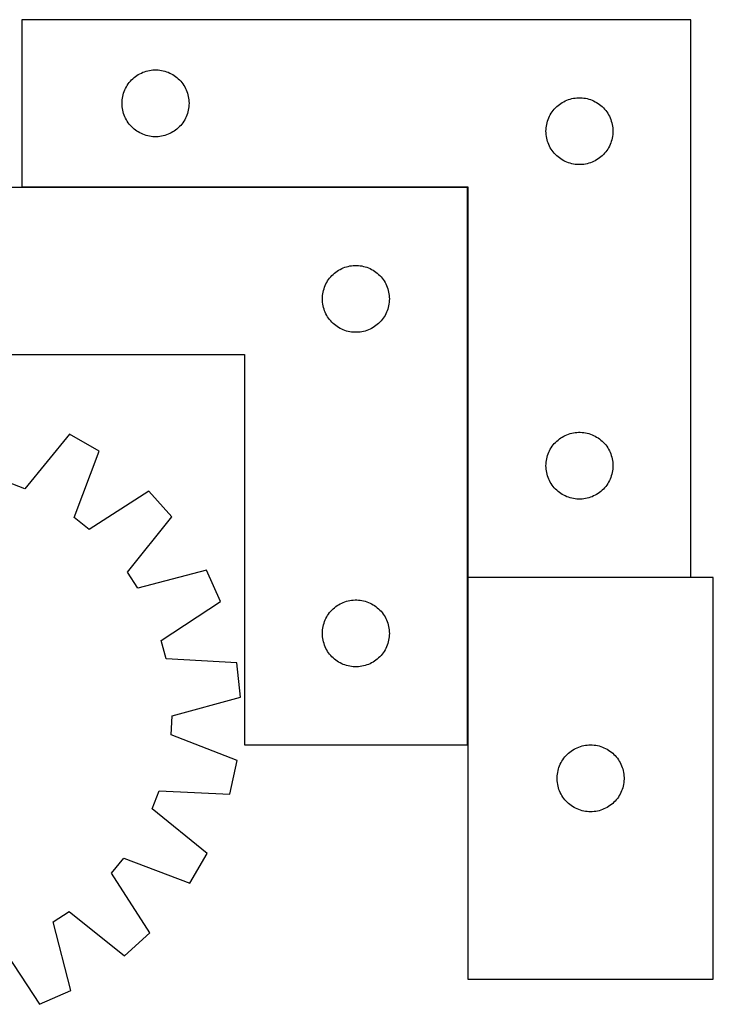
# Model space of a CAD drawing. Header units: millimetres. Extents: x 7 to 1481, y 7 to 468.
# Tile 5 of 5: x 1170 to 1481, y 20 to 462. Entities that reach past the tile are written whole.
import ezdxf

# ---------------------------------------------------------------- set-up
doc = ezdxf.new("R2010")
doc.units = ezdxf.units.MM
doc.layers.add('COMMON', color=5, linetype='CONTINUOUS', true_color=0x0000ff)
doc.layers.add('CUT', color=7, linetype='CONTINUOUS', true_color=0x000000)

msp = doc.modelspace()

# ---------------------------------------------------------------- linework, layer by layer
at = {"layer": 'COMMON'}
for p, q in [((1170.934858, 386.402996), (1370.734857, 386.402996)), ((1370.834857, 386.302996), (1370.834857, 211.502997)), ((1370.834857, 211.302996), (1370.834857, 136.302996)), ((1470.934858, 211.402997), (1370.934858, 211.402997))]:
    msp.add_line(p, q, dxfattribs=at)
at = {"layer": 'CUT'}
for p, q in [((1470.934858, 461.502997), (1170.934858, 461.502997)), ((1170.934858, 461.502997), (1170.934858, 386.502997)), ((1470.934858, 211.502997), (1470.934858, 461.502997)), ((1223.212966, 436.862717), (1223.885207, 437.243179)), ((1223.885207, 437.243179), (1224.576142, 437.588531)), ((1224.576142, 437.588531), (1225.28394, 437.897857)), ((1225.28394, 437.897857), (1226.006723, 438.170336)), ((1226.006723, 438.170336), (1226.742574, 438.405245)), ((1226.742574, 438.405245), (1227.489542, 438.601963)), ((1227.489542, 438.601963), (1228.245647, 438.759967)), ((1228.245647, 438.759967), (1229.008883, 438.878837)), ((1229.008883, 438.878837), (1229.777226, 438.95826)), ((1229.777226, 438.95826), (1230.54864, 438.998024)), ((1230.54864, 438.998024), (1231.321077, 438.998024)), ((1231.321077, 438.998024), (1232.09249, 438.95826)), ((1232.09249, 438.95826), (1232.860834, 438.878837)), ((1232.860834, 438.878837), (1233.62407, 438.759967)), ((1233.62407, 438.759967), (1234.380174, 438.601963)), ((1234.380174, 438.601963), (1235.127143, 438.405245)), ((1235.127143, 438.405245), (1235.862994, 438.170336)), ((1235.862994, 438.170336), (1236.585777, 437.897857)), ((1236.585777, 437.897857), (1237.293574, 437.588531)), ((1237.293574, 437.588531), (1237.984509, 437.243179)), ((1237.984509, 437.243179), (1238.65675, 436.862717)), ((1218.709433, 432.694314), (1219.173061, 433.31214)), ((1219.173061, 433.31214), (1219.667879, 433.905279)), ((1219.667879, 433.905279), (1220.192575, 434.47216)), ((1220.192575, 434.47216), (1220.745758, 435.011278)), ((1220.745758, 435.011278), (1221.325961, 435.521204)), ((1221.325961, 435.521204), (1221.931644, 436.000586)), ((1221.931644, 436.000586), (1222.561202, 436.448153)), ((1222.561202, 436.448153), (1223.212966, 436.862717)), ((1238.65675, 436.862717), (1239.308514, 436.448153)), ((1239.308514, 436.448153), (1239.938072, 436.000586)), ((1239.938072, 436.000586), (1240.543756, 435.521204)), ((1240.543756, 435.521204), (1241.123958, 435.011278)), ((1241.123958, 435.011278), (1241.677141, 434.47216)), ((1241.677141, 434.47216), (1242.201837, 433.905279)), ((1242.201837, 433.905279), (1242.696655, 433.31214)), ((1242.696655, 433.31214), (1243.160283, 432.694314)), ((1216.429442, 427.823064), (1216.645328, 428.56472)), ((1216.645328, 428.56472), (1216.899106, 429.294279)), ((1216.899106, 429.294279), (1217.190105, 430.009806)), ((1217.190105, 430.009806), (1217.517552, 430.709404)), ((1217.517552, 430.709404), (1217.88058, 431.391218)), ((1217.88058, 431.391218), (1218.278225, 432.05344)), ((1218.278225, 432.05344), (1218.709433, 432.694314)), ((1243.160283, 432.694314), (1243.591492, 432.05344)), ((1243.591492, 432.05344), (1243.989137, 431.391218)), ((1243.989137, 431.391218), (1244.352164, 430.709404)), ((1244.352164, 430.709404), (1244.679612, 430.009806)), ((1244.679612, 430.009806), (1244.970611, 429.294279)), ((1244.970611, 429.294279), (1245.224389, 428.56472)), ((1245.224389, 428.56472), (1245.440274, 427.823064)), ((1215.934858, 424.002997), (1215.954747, 424.775179)), ((1215.954747, 423.230816), (1215.934858, 424.002997)), ((1215.954747, 424.775179), (1216.01436, 425.545312)), ((1216.01436, 425.545312), (1216.11354, 426.311356)), ((1216.11354, 426.311356), (1216.252023, 427.071278)), ((1216.252023, 427.071278), (1216.429442, 427.823064)), ((1245.440274, 427.823064), (1245.617694, 427.071278)), ((1245.617694, 427.071278), (1245.756177, 426.311356)), ((1245.756177, 426.311356), (1245.855356, 425.545312)), ((1245.855356, 425.545312), (1245.91497, 424.775179)), ((1245.91497, 424.775179), (1245.934858, 424.002997)), ((1245.934858, 424.002997), (1245.91497, 423.230816)), ((1411.931644, 423.500586), (1412.561202, 423.948153)), ((1412.561202, 423.948153), (1413.212966, 424.362717)), ((1413.212966, 424.362717), (1413.885207, 424.743179)), ((1413.885207, 424.743179), (1414.576142, 425.088531)), ((1414.576142, 425.088531), (1415.28394, 425.397857)), ((1415.28394, 425.397857), (1416.006723, 425.670336)), ((1416.006723, 425.670336), (1416.742574, 425.905245)), ((1416.742574, 425.905245), (1417.489542, 426.101963)), ((1417.489542, 426.101963), (1418.245647, 426.259967)), ((1418.245647, 426.259967), (1419.008883, 426.378837)), ((1419.008883, 426.378837), (1419.777226, 426.45826)), ((1419.777226, 426.45826), (1420.54864, 426.498024)), ((1420.54864, 426.498024), (1421.321077, 426.498024)), ((1421.321077, 426.498024), (1422.09249, 426.45826)), ((1422.09249, 426.45826), (1422.860834, 426.378837)), ((1422.860834, 426.378837), (1423.62407, 426.259967)), ((1423.62407, 426.259967), (1424.380174, 426.101963)), ((1424.380174, 426.101963), (1425.127143, 425.905245)), ((1425.127143, 425.905245), (1425.862994, 425.670336)), ((1425.862994, 425.670336), (1426.585777, 425.397857)), ((1426.585777, 425.397857), (1427.293574, 425.088531)), ((1427.293574, 425.088531), (1427.984509, 424.743179)), ((1427.984509, 424.743179), (1428.65675, 424.362717)), ((1428.65675, 424.362717), (1429.308514, 423.948153)), ((1429.308514, 423.948153), (1429.938072, 423.500586)), ((1216.01436, 422.460682), (1215.954747, 423.230816)), ((1216.11354, 421.694639), (1216.01436, 422.460682)), ((1216.252023, 420.934716), (1216.11354, 421.694639)), ((1216.429442, 420.182931), (1216.252023, 420.934716)), ((1216.645328, 419.441275), (1216.429442, 420.182931)), ((1245.440274, 420.182931), (1245.224389, 419.441275)), ((1245.617694, 420.934716), (1245.440274, 420.182931)), ((1245.756177, 421.694639), (1245.617694, 420.934716)), ((1245.855356, 422.460682), (1245.756177, 421.694639)), ((1245.91497, 423.230816), (1245.855356, 422.460682)), ((1407.88058, 418.891218), (1408.278225, 419.55344)), ((1408.278225, 419.55344), (1408.709433, 420.194314)), ((1408.709433, 420.194314), (1409.173061, 420.81214)), ((1409.173061, 420.81214), (1409.667879, 421.405279)), ((1409.667879, 421.405279), (1410.192575, 421.97216)), ((1410.192575, 421.97216), (1410.745758, 422.511278)), ((1410.745758, 422.511278), (1411.325961, 423.021204)), ((1411.325961, 423.021204), (1411.931644, 423.500586)), ((1429.938072, 423.500586), (1430.543756, 423.021204)), ((1430.543756, 423.021204), (1431.123958, 422.511278)), ((1431.123958, 422.511278), (1431.677141, 421.97216)), ((1431.677141, 421.97216), (1432.201837, 421.405279)), ((1432.201837, 421.405279), (1432.696655, 420.81214)), ((1432.696655, 420.81214), (1433.160283, 420.194314)), ((1433.160283, 420.194314), (1433.591492, 419.55344)), ((1433.591492, 419.55344), (1433.989137, 418.891218)), ((1216.899106, 418.711716), (1216.645328, 419.441275)), ((1217.190105, 417.996189), (1216.899106, 418.711716)), ((1217.517552, 417.29659), (1217.190105, 417.996189)), ((1217.88058, 416.614776), (1217.517552, 417.29659)), ((1218.278225, 415.952554), (1217.88058, 416.614776)), ((1218.709433, 415.311681), (1218.278225, 415.952554)), ((1219.173061, 414.693855), (1218.709433, 415.311681)), ((1243.160283, 415.311681), (1242.696655, 414.693855)), ((1243.591492, 415.952554), (1243.160283, 415.311681)), ((1243.989137, 416.614776), (1243.591492, 415.952554)), ((1244.352164, 417.29659), (1243.989137, 416.614776)), ((1244.679612, 417.996189), (1244.352164, 417.29659)), ((1244.970611, 418.711716), (1244.679612, 417.996189)), ((1245.224389, 419.441275), (1244.970611, 418.711716)), ((1406.252023, 414.571278), (1406.429442, 415.323064)), ((1406.429442, 415.323064), (1406.645328, 416.06472)), ((1406.645328, 416.06472), (1406.899106, 416.794279)), ((1406.899106, 416.794279), (1407.190105, 417.509806)), ((1407.190105, 417.509806), (1407.517552, 418.209404)), ((1407.517552, 418.209404), (1407.88058, 418.891218)), ((1433.989137, 418.891218), (1434.352164, 418.209404)), ((1434.352164, 418.209404), (1434.679612, 417.509806)), ((1434.679612, 417.509806), (1434.970611, 416.794279)), ((1434.970611, 416.794279), (1435.224389, 416.06472)), ((1435.224389, 416.06472), (1435.440274, 415.323064)), ((1435.440274, 415.323064), (1435.617694, 414.571278)), ((1219.667879, 414.100716), (1219.173061, 414.693855)), ((1220.192575, 413.533835), (1219.667879, 414.100716)), ((1220.745758, 412.994717), (1220.192575, 413.533835)), ((1221.325961, 412.484791), (1220.745758, 412.994717)), ((1221.931644, 412.005409), (1221.325961, 412.484791)), ((1222.561202, 411.557842), (1221.931644, 412.005409)), ((1223.212966, 411.143278), (1222.561202, 411.557842)), ((1223.885207, 410.762815), (1223.212966, 411.143278)), ((1224.576142, 410.417463), (1223.885207, 410.762815)), ((1237.984509, 410.762815), (1237.293574, 410.417463)), ((1238.65675, 411.143278), (1237.984509, 410.762815)), ((1239.308514, 411.557842), (1238.65675, 411.143278)), ((1239.938072, 412.005409), (1239.308514, 411.557842)), ((1240.543756, 412.484791), (1239.938072, 412.005409)), ((1241.123958, 412.994717), (1240.543756, 412.484791)), ((1241.677141, 413.533835), (1241.123958, 412.994717)), ((1242.201837, 414.100716), (1241.677141, 413.533835)), ((1242.696655, 414.693855), (1242.201837, 414.100716)), ((1405.934858, 411.502997), (1405.954747, 412.275179)), ((1405.954747, 410.730816), (1405.934858, 411.502997)), ((1405.954747, 412.275179), (1406.01436, 413.045312)), ((1406.01436, 409.960682), (1405.954747, 410.730816)), ((1406.01436, 413.045312), (1406.11354, 413.811356)), ((1406.11354, 413.811356), (1406.252023, 414.571278)), ((1435.617694, 414.571278), (1435.756177, 413.811356)), ((1435.756177, 413.811356), (1435.855356, 413.045312)), ((1435.855356, 413.045312), (1435.91497, 412.275179)), ((1435.91497, 410.730816), (1435.855356, 409.960682)), ((1435.91497, 412.275179), (1435.934858, 411.502997)), ((1435.934858, 411.502997), (1435.91497, 410.730816)), ((1225.28394, 410.108138), (1224.576142, 410.417463)), ((1226.006723, 409.835659), (1225.28394, 410.108138)), ((1226.742574, 409.600749), (1226.006723, 409.835659)), ((1227.489542, 409.404032), (1226.742574, 409.600749)), ((1228.245647, 409.246028), (1227.489542, 409.404032)), ((1229.008883, 409.127157), (1228.245647, 409.246028)), ((1229.777226, 409.047734), (1229.008883, 409.127157)), ((1230.54864, 409.00797), (1229.777226, 409.047734)), ((1231.321077, 409.00797), (1230.54864, 409.00797)), ((1232.09249, 409.047734), (1231.321077, 409.00797)), ((1232.860834, 409.127157), (1232.09249, 409.047734)), ((1233.62407, 409.246028), (1232.860834, 409.127157)), ((1234.380174, 409.404032), (1233.62407, 409.246028)), ((1235.127143, 409.600749), (1234.380174, 409.404032)), ((1235.862994, 409.835659), (1235.127143, 409.600749)), ((1236.585777, 410.108138), (1235.862994, 409.835659)), ((1237.293574, 410.417463), (1236.585777, 410.108138)), ((1406.11354, 409.194639), (1406.01436, 409.960682)), ((1406.252023, 408.434716), (1406.11354, 409.194639)), ((1406.429442, 407.682931), (1406.252023, 408.434716)), ((1406.645328, 406.941275), (1406.429442, 407.682931)), ((1406.899106, 406.211716), (1406.645328, 406.941275)), ((1407.190105, 405.496189), (1406.899106, 406.211716)), ((1434.970611, 406.211716), (1434.679612, 405.496189)), ((1435.224389, 406.941275), (1434.970611, 406.211716)), ((1435.440274, 407.682931), (1435.224389, 406.941275)), ((1435.617694, 408.434716), (1435.440274, 407.682931)), ((1435.756177, 409.194639), (1435.617694, 408.434716)), ((1435.855356, 409.960682), (1435.756177, 409.194639)), ((1407.517552, 404.79659), (1407.190105, 405.496189)), ((1407.88058, 404.114776), (1407.517552, 404.79659)), ((1408.278225, 403.452554), (1407.88058, 404.114776)), ((1408.709433, 402.811681), (1408.278225, 403.452554)), ((1409.173061, 402.193855), (1408.709433, 402.811681)), ((1409.667879, 401.600716), (1409.173061, 402.193855)), ((1432.696655, 402.193855), (1432.201837, 401.600716)), ((1433.160283, 402.811681), (1432.696655, 402.193855)), ((1433.591492, 403.452554), (1433.160283, 402.811681)), ((1433.989137, 404.114776), (1433.591492, 403.452554)), ((1434.352164, 404.79659), (1433.989137, 404.114776)), ((1434.679612, 405.496189), (1434.352164, 404.79659)), ((1410.192575, 401.033835), (1409.667879, 401.600716)), ((1410.745758, 400.494717), (1410.192575, 401.033835)), ((1411.325961, 399.984791), (1410.745758, 400.494717)), ((1411.931644, 399.505409), (1411.325961, 399.984791)), ((1412.561202, 399.057842), (1411.931644, 399.505409)), ((1413.212966, 398.643278), (1412.561202, 399.057842)), ((1413.885207, 398.262815), (1413.212966, 398.643278)), ((1414.576142, 397.917463), (1413.885207, 398.262815)), ((1415.28394, 397.608138), (1414.576142, 397.917463)), ((1416.006723, 397.335659), (1415.28394, 397.608138)), ((1426.585777, 397.608138), (1425.862994, 397.335659)), ((1427.293574, 397.917463), (1426.585777, 397.608138)), ((1427.984509, 398.262815), (1427.293574, 397.917463)), ((1428.65675, 398.643278), (1427.984509, 398.262815)), ((1429.308514, 399.057842), (1428.65675, 398.643278)), ((1429.938072, 399.505409), (1429.308514, 399.057842)), ((1430.543756, 399.984791), (1429.938072, 399.505409)), ((1431.123958, 400.494717), (1430.543756, 399.984791)), ((1431.677141, 401.033835), (1431.123958, 400.494717)), ((1432.201837, 401.600716), (1431.677141, 401.033835)), ((1416.742574, 397.100749), (1416.006723, 397.335659)), ((1417.489542, 396.904032), (1416.742574, 397.100749)), ((1418.245647, 396.746028), (1417.489542, 396.904032)), ((1419.008883, 396.627157), (1418.245647, 396.746028)), ((1419.777226, 396.547734), (1419.008883, 396.627157)), ((1420.54864, 396.50797), (1419.777226, 396.547734)), ((1421.321077, 396.50797), (1420.54864, 396.50797)), ((1422.09249, 396.547734), (1421.321077, 396.50797)), ((1422.860834, 396.627157), (1422.09249, 396.547734)), ((1423.62407, 396.746028), (1422.860834, 396.627157)), ((1424.380174, 396.904032), (1423.62407, 396.746028)), ((1425.127143, 397.100749), (1424.380174, 396.904032)), ((1425.862994, 397.335659), (1425.127143, 397.100749)), ((1370.734857, 386.302996), (1070.734857, 386.302996)), ((1170.934858, 386.502997), (1370.934858, 386.502997)), ((1370.734857, 136.302996), (1370.734857, 386.302996)), ((1370.934858, 386.502997), (1370.934858, 211.502997)), ((1312.361201, 348.748152), (1313.012965, 349.162716)), ((1313.012965, 349.162716), (1313.685206, 349.543178)), ((1313.685206, 349.543178), (1314.376141, 349.88853)), ((1314.376141, 349.88853), (1315.083939, 350.197856)), ((1315.083939, 350.197856), (1315.806722, 350.470335)), ((1315.806722, 350.470335), (1316.542573, 350.705244)), ((1316.542573, 350.705244), (1317.289541, 350.901962)), ((1317.289541, 350.901962), (1318.045646, 351.059966)), ((1318.045646, 351.059966), (1318.808882, 351.178836)), ((1318.808882, 351.178836), (1319.577225, 351.258259)), ((1319.577225, 351.258259), (1320.348639, 351.298023)), ((1320.348639, 351.298023), (1321.121076, 351.298023)), ((1321.121076, 351.298023), (1321.892489, 351.258259)), ((1321.892489, 351.258259), (1322.660833, 351.178836)), ((1322.660833, 351.178836), (1323.424069, 351.059966)), ((1323.424069, 351.059966), (1324.180173, 350.901962)), ((1324.180173, 350.901962), (1324.927142, 350.705244)), ((1324.927142, 350.705244), (1325.662993, 350.470335)), ((1325.662993, 350.470335), (1326.385776, 350.197856)), ((1326.385776, 350.197856), (1327.093573, 349.88853)), ((1327.093573, 349.88853), (1327.784508, 349.543178)), ((1327.784508, 349.543178), (1328.456749, 349.162716)), ((1328.456749, 349.162716), (1329.108513, 348.748152)), ((1308.078224, 344.353439), (1308.509432, 344.994313)), ((1308.509432, 344.994313), (1308.97306, 345.612139)), ((1308.97306, 345.612139), (1309.467878, 346.205278)), ((1309.467878, 346.205278), (1309.992574, 346.772159)), ((1309.992574, 346.772159), (1310.545757, 347.311277)), ((1310.545757, 347.311277), (1311.12596, 347.821203)), ((1311.12596, 347.821203), (1311.731643, 348.300585)), ((1311.731643, 348.300585), (1312.361201, 348.748152)), ((1329.108513, 348.748152), (1329.738071, 348.300585)), ((1329.738071, 348.300585), (1330.343755, 347.821203)), ((1330.343755, 347.821203), (1330.923957, 347.311277)), ((1330.923957, 347.311277), (1331.47714, 346.772159)), ((1331.47714, 346.772159), (1332.001836, 346.205278)), ((1332.001836, 346.205278), (1332.496654, 345.612139)), ((1332.496654, 345.612139), (1332.960282, 344.994313)), ((1332.960282, 344.994313), (1333.391491, 344.353439)), ((1306.052022, 339.371277), (1306.229441, 340.123063)), ((1306.229441, 340.123063), (1306.445327, 340.864719)), ((1306.445327, 340.864719), (1306.699105, 341.594278)), ((1306.699105, 341.594278), (1306.990104, 342.309805)), ((1306.990104, 342.309805), (1307.317551, 343.009403)), ((1307.317551, 343.009403), (1307.680579, 343.691217)), ((1307.680579, 343.691217), (1308.078224, 344.353439)), ((1333.391491, 344.353439), (1333.789136, 343.691217)), ((1333.789136, 343.691217), (1334.152163, 343.009403)), ((1334.152163, 343.009403), (1334.479611, 342.309805)), ((1334.479611, 342.309805), (1334.77061, 341.594278)), ((1334.77061, 341.594278), (1335.024388, 340.864719)), ((1335.024388, 340.864719), (1335.240273, 340.123063)), ((1335.240273, 340.123063), (1335.417693, 339.371277)), ((1305.734857, 336.302996), (1305.754746, 337.075178)), ((1305.754746, 335.530815), (1305.734857, 336.302996)), ((1305.754746, 337.075178), (1305.814359, 337.845311)), ((1305.814359, 337.845311), (1305.913539, 338.611355)), ((1305.913539, 338.611355), (1306.052022, 339.371277)), ((1335.417693, 339.371277), (1335.556176, 338.611355)), ((1335.556176, 338.611355), (1335.655355, 337.845311)), ((1335.655355, 337.845311), (1335.714969, 337.075178)), ((1335.714969, 337.075178), (1335.734857, 336.302996)), ((1335.734857, 336.302996), (1335.714969, 335.530815)), ((1305.814359, 334.760681), (1305.754746, 335.530815)), ((1305.913539, 333.994638), (1305.814359, 334.760681)), ((1306.052022, 333.234715), (1305.913539, 333.994638)), ((1306.229441, 332.48293), (1306.052022, 333.234715)), ((1306.445327, 331.741274), (1306.229441, 332.48293)), ((1306.699105, 331.011715), (1306.445327, 331.741274)), ((1335.024388, 331.741274), (1334.77061, 331.011715)), ((1335.240273, 332.48293), (1335.024388, 331.741274)), ((1335.417693, 333.234715), (1335.240273, 332.48293)), ((1335.556176, 333.994638), (1335.417693, 333.234715)), ((1335.655355, 334.760681), (1335.556176, 333.994638)), ((1335.714969, 335.530815), (1335.655355, 334.760681)), ((1306.990104, 330.296188), (1306.699105, 331.011715)), ((1307.317551, 329.596589), (1306.990104, 330.296188)), ((1307.680579, 328.914775), (1307.317551, 329.596589)), ((1308.078224, 328.252553), (1307.680579, 328.914775)), ((1308.509432, 327.61168), (1308.078224, 328.252553)), ((1308.97306, 326.993854), (1308.509432, 327.61168)), ((1309.467878, 326.400715), (1308.97306, 326.993854)), ((1332.496654, 326.993854), (1332.001836, 326.400715)), ((1332.960282, 327.61168), (1332.496654, 326.993854)), ((1333.391491, 328.252553), (1332.960282, 327.61168)), ((1333.789136, 328.914775), (1333.391491, 328.252553)), ((1334.152163, 329.596589), (1333.789136, 328.914775)), ((1334.479611, 330.296188), (1334.152163, 329.596589)), ((1334.77061, 331.011715), (1334.479611, 330.296188)), ((1309.992574, 325.833834), (1309.467878, 326.400715)), ((1310.545757, 325.294716), (1309.992574, 325.833834)), ((1311.12596, 324.78479), (1310.545757, 325.294716)), ((1311.731643, 324.305408), (1311.12596, 324.78479)), ((1312.361201, 323.857841), (1311.731643, 324.305408)), ((1313.012965, 323.443277), (1312.361201, 323.857841)), ((1313.685206, 323.062814), (1313.012965, 323.443277)), ((1314.376141, 322.717462), (1313.685206, 323.062814)), ((1315.083939, 322.408137), (1314.376141, 322.717462)), ((1315.806722, 322.135658), (1315.083939, 322.408137)), ((1326.385776, 322.408137), (1325.662993, 322.135658)), ((1327.093573, 322.717462), (1326.385776, 322.408137)), ((1327.784508, 323.062814), (1327.093573, 322.717462)), ((1328.456749, 323.443277), (1327.784508, 323.062814)), ((1329.108513, 323.857841), (1328.456749, 323.443277)), ((1329.738071, 324.305408), (1329.108513, 323.857841)), ((1330.343755, 324.78479), (1329.738071, 324.305408)), ((1330.923957, 325.294716), (1330.343755, 324.78479)), ((1331.47714, 325.833834), (1330.923957, 325.294716)), ((1332.001836, 326.400715), (1331.47714, 325.833834)), ((1316.542573, 321.900748), (1315.806722, 322.135658)), ((1317.289541, 321.704031), (1316.542573, 321.900748)), ((1318.045646, 321.546027), (1317.289541, 321.704031)), ((1318.808882, 321.427156), (1318.045646, 321.546027)), ((1319.577225, 321.347733), (1318.808882, 321.427156)), ((1320.348639, 321.307969), (1319.577225, 321.347733)), ((1321.121076, 321.307969), (1320.348639, 321.307969)), ((1321.892489, 321.347733), (1321.121076, 321.307969)), ((1322.660833, 321.427156), (1321.892489, 321.347733)), ((1323.424069, 321.546027), (1322.660833, 321.427156)), ((1324.180173, 321.704031), (1323.424069, 321.546027)), ((1324.927142, 321.900748), (1324.180173, 321.704031)), ((1325.662993, 322.135658), (1324.927142, 321.900748)), ((1070.734857, 311.302996), (1270.734857, 311.302996)), ((1270.734857, 311.302996), (1270.734857, 136.302996)), ((1192.400251, 275.713555), (1172.272708, 251.140058)), ((1205.724432, 268.019613), (1192.400251, 275.713555)), ((1411.931644, 273.500586), (1412.561202, 273.948153)), ((1412.561202, 273.948153), (1413.212966, 274.362717)), ((1413.212966, 274.362717), (1413.885207, 274.743179)), ((1413.885207, 274.743179), (1414.576142, 275.088531)), ((1414.576142, 275.088531), (1415.28394, 275.397857)), ((1415.28394, 275.397857), (1416.006723, 275.670336)), ((1416.006723, 275.670336), (1416.742574, 275.905245)), ((1416.742574, 275.905245), (1417.489542, 276.101963)), ((1417.489542, 276.101963), (1418.245647, 276.259967)), ((1418.245647, 276.259967), (1419.008883, 276.378837)), ((1419.008883, 276.378837), (1419.777226, 276.45826)), ((1419.777226, 276.45826), (1420.54864, 276.498024)), ((1420.54864, 276.498024), (1421.321077, 276.498024)), ((1421.321077, 276.498024), (1422.09249, 276.45826)), ((1422.09249, 276.45826), (1422.860834, 276.378837)), ((1422.860834, 276.378837), (1423.62407, 276.259967)), ((1423.62407, 276.259967), (1424.380174, 276.101963)), ((1424.380174, 276.101963), (1425.127143, 275.905245)), ((1425.127143, 275.905245), (1425.862994, 275.670336)), ((1425.862994, 275.670336), (1426.585777, 275.397857)), ((1426.585777, 275.397857), (1427.293574, 275.088531)), ((1427.293574, 275.088531), (1427.984509, 274.743179)), ((1427.984509, 274.743179), (1428.65675, 274.362717)), ((1428.65675, 274.362717), (1429.308514, 273.948153)), ((1429.308514, 273.948153), (1429.938072, 273.500586)), ((1407.88058, 268.891218), (1408.278225, 269.55344)), ((1408.278225, 269.55344), (1408.709433, 270.194314)), ((1408.709433, 270.194314), (1409.173061, 270.81214)), ((1409.173061, 270.81214), (1409.667879, 271.405279)), ((1409.667879, 271.405279), (1410.192575, 271.97216)), ((1410.192575, 271.97216), (1410.745758, 272.511278)), ((1410.745758, 272.511278), (1411.325961, 273.021204)), ((1411.325961, 273.021204), (1411.931644, 273.500586)), ((1429.938072, 273.500586), (1430.543756, 273.021204)), ((1430.543756, 273.021204), (1431.123958, 272.511278)), ((1431.123958, 272.511278), (1431.677141, 271.97216)), ((1431.677141, 271.97216), (1432.201837, 271.405279)), ((1432.201837, 271.405279), (1432.696655, 270.81214)), ((1432.696655, 270.81214), (1433.160283, 270.194314)), ((1433.160283, 270.194314), (1433.591492, 269.55344)), ((1433.591492, 269.55344), (1433.989137, 268.891218)), ((1194.502842, 238.303445), (1205.724432, 268.019613)), ((1406.252023, 264.571278), (1406.429442, 265.323064)), ((1406.429442, 265.323064), (1406.645328, 266.06472)), ((1406.645328, 266.06472), (1406.899106, 266.794279)), ((1406.899106, 266.794279), (1407.190105, 267.509806)), ((1407.190105, 267.509806), (1407.517552, 268.209404)), ((1407.517552, 268.209404), (1407.88058, 268.891218)), ((1433.989137, 268.891218), (1434.352164, 268.209404)), ((1434.352164, 268.209404), (1434.679612, 267.509806)), ((1434.679612, 267.509806), (1434.970611, 266.794279)), ((1434.970611, 266.794279), (1435.224389, 266.06472)), ((1435.224389, 266.06472), (1435.440274, 265.323064)), ((1435.440274, 265.323064), (1435.617694, 264.571278)), ((1405.934858, 261.502997), (1405.954747, 262.275179)), ((1405.954747, 260.730816), (1405.934858, 261.502997)), ((1405.954747, 262.275179), (1406.01436, 263.045312)), ((1406.01436, 259.960682), (1405.954747, 260.730816)), ((1406.01436, 263.045312), (1406.11354, 263.811356)), ((1406.11354, 263.811356), (1406.252023, 264.571278)), ((1435.617694, 264.571278), (1435.756177, 263.811356)), ((1435.756177, 263.811356), (1435.855356, 263.045312)), ((1435.855356, 263.045312), (1435.91497, 262.275179)), ((1435.91497, 260.730816), (1435.855356, 259.960682)), ((1435.91497, 262.275179), (1435.934858, 261.502997)), ((1435.934858, 261.502997), (1435.91497, 260.730816)), ((1406.11354, 259.194639), (1406.01436, 259.960682)), ((1406.252023, 258.434716), (1406.11354, 259.194639)), ((1406.429442, 257.682931), (1406.252023, 258.434716)), ((1406.645328, 256.941275), (1406.429442, 257.682931)), ((1406.899106, 256.211716), (1406.645328, 256.941275)), ((1407.190105, 255.496189), (1406.899106, 256.211716)), ((1434.970611, 256.211716), (1434.679612, 255.496189)), ((1435.224389, 256.941275), (1434.970611, 256.211716)), ((1435.440274, 257.682931), (1435.224389, 256.941275)), ((1435.617694, 258.434716), (1435.440274, 257.682931)), ((1435.756177, 259.194639), (1435.617694, 258.434716)), ((1435.855356, 259.960682), (1435.756177, 259.194639)), ((1172.272708, 251.140058), (1164.26808, 254.213379)), ((1407.517552, 254.79659), (1407.190105, 255.496189)), ((1407.88058, 254.114776), (1407.517552, 254.79659)), ((1408.278225, 253.452554), (1407.88058, 254.114776)), ((1408.709433, 252.811681), (1408.278225, 253.452554)), ((1409.173061, 252.193855), (1408.709433, 252.811681)), ((1409.667879, 251.600716), (1409.173061, 252.193855)), ((1432.696655, 252.193855), (1432.201837, 251.600716)), ((1433.160283, 252.811681), (1432.696655, 252.193855)), ((1433.591492, 253.452554), (1433.160283, 252.811681)), ((1433.989137, 254.114776), (1433.591492, 253.452554)), ((1434.352164, 254.79659), (1433.989137, 254.114776)), ((1434.679612, 255.496189), (1434.352164, 254.79659)), ((1227.902047, 250.058008), (1201.165987, 232.906977)), ((1238.196537, 238.623236), (1227.902047, 250.058008)), ((1410.192575, 251.033835), (1409.667879, 251.600716)), ((1410.745758, 250.494717), (1410.192575, 251.033835)), ((1411.325961, 249.984791), (1410.745758, 250.494717)), ((1411.931644, 249.505409), (1411.325961, 249.984791)), ((1412.561202, 249.057842), (1411.931644, 249.505409)), ((1413.212966, 248.643278), (1412.561202, 249.057842)), ((1413.885207, 248.262815), (1413.212966, 248.643278)), ((1414.576142, 247.917463), (1413.885207, 248.262815)), ((1415.28394, 247.608138), (1414.576142, 247.917463)), ((1416.006723, 247.335659), (1415.28394, 247.608138)), ((1416.742574, 247.100749), (1416.006723, 247.335659)), ((1425.862994, 247.335659), (1425.127143, 247.100749)), ((1426.585777, 247.608138), (1425.862994, 247.335659)), ((1427.293574, 247.917463), (1426.585777, 247.608138)), ((1427.984509, 248.262815), (1427.293574, 247.917463)), ((1428.65675, 248.643278), (1427.984509, 248.262815)), ((1429.308514, 249.057842), (1428.65675, 248.643278)), ((1429.938072, 249.505409), (1429.308514, 249.057842)), ((1430.543756, 249.984791), (1429.938072, 249.505409)), ((1431.123958, 250.494717), (1430.543756, 249.984791)), ((1431.677141, 251.033835), (1431.123958, 250.494717)), ((1432.201837, 251.600716), (1431.677141, 251.033835)), ((1417.489542, 246.904032), (1416.742574, 247.100749)), ((1418.245647, 246.746028), (1417.489542, 246.904032)), ((1419.008883, 246.627157), (1418.245647, 246.746028)), ((1419.777226, 246.547734), (1419.008883, 246.627157)), ((1420.54864, 246.50797), (1419.777226, 246.547734)), ((1421.321077, 246.50797), (1420.54864, 246.50797)), ((1422.09249, 246.547734), (1421.321077, 246.50797)), ((1422.860834, 246.627157), (1422.09249, 246.547734)), ((1423.62407, 246.746028), (1422.860834, 246.627157)), ((1424.380174, 246.904032), (1423.62407, 246.746028)), ((1425.127143, 247.100749), (1424.380174, 246.904032)), ((1218.341369, 213.829143), (1238.196537, 238.623236)), ((1201.165987, 232.906977), (1194.502842, 238.303445)), ((1223.010796, 206.637771), (1218.341369, 213.829143)), ((1253.73826, 214.687475), (1223.010796, 206.637771)), ((1259.995363, 200.631188), (1253.73826, 214.687475)), ((1370.934858, 211.502997), (1470.934858, 211.502997)), ((1370.934858, 211.302996), (1370.934858, 31.302996)), ((1480.934858, 211.302996), (1370.934858, 211.302996)), ((1480.934858, 31.302996), (1480.934858, 211.302996)), ((1233.45018, 183.186188), (1259.995363, 200.631188)), ((1311.731643, 198.300585), (1312.361201, 198.748152)), ((1312.361201, 198.748152), (1313.012965, 199.162716)), ((1313.012965, 199.162716), (1313.685206, 199.543178)), ((1313.685206, 199.543178), (1314.376141, 199.88853)), ((1314.376141, 199.88853), (1315.083939, 200.197856)), ((1315.083939, 200.197856), (1315.806722, 200.470335)), ((1315.806722, 200.470335), (1316.542573, 200.705244)), ((1316.542573, 200.705244), (1317.289541, 200.901962)), ((1317.289541, 200.901962), (1318.045646, 201.059966)), ((1318.045646, 201.059966), (1318.808882, 201.178836)), ((1318.808882, 201.178836), (1319.577225, 201.258259)), ((1319.577225, 201.258259), (1320.348639, 201.298023)), ((1320.348639, 201.298023), (1321.121076, 201.298023)), ((1321.121076, 201.298023), (1321.892489, 201.258259)), ((1321.892489, 201.258259), (1322.660833, 201.178836)), ((1322.660833, 201.178836), (1323.424069, 201.059966)), ((1323.424069, 201.059966), (1324.180173, 200.901962)), ((1324.180173, 200.901962), (1324.927142, 200.705244)), ((1324.927142, 200.705244), (1325.662993, 200.470335)), ((1325.662993, 200.470335), (1326.385776, 200.197856)), ((1326.385776, 200.197856), (1327.093573, 199.88853)), ((1327.093573, 199.88853), (1327.784508, 199.543178)), ((1327.784508, 199.543178), (1328.456749, 199.162716)), ((1328.456749, 199.162716), (1329.108513, 198.748152)), ((1329.108513, 198.748152), (1329.738071, 198.300585)), ((1307.680579, 193.691217), (1308.078224, 194.353439)), ((1308.078224, 194.353439), (1308.509432, 194.994313)), ((1308.509432, 194.994313), (1308.97306, 195.612139)), ((1308.97306, 195.612139), (1309.467878, 196.205278)), ((1309.467878, 196.205278), (1309.992574, 196.772159)), ((1309.992574, 196.772159), (1310.545757, 197.311277)), ((1310.545757, 197.311277), (1311.12596, 197.821203)), ((1311.12596, 197.821203), (1311.731643, 198.300585)), ((1329.738071, 198.300585), (1330.343755, 197.821203)), ((1330.343755, 197.821203), (1330.923957, 197.311277)), ((1330.923957, 197.311277), (1331.47714, 196.772159)), ((1331.47714, 196.772159), (1332.001836, 196.205278)), ((1332.001836, 196.205278), (1332.496654, 195.612139)), ((1332.496654, 195.612139), (1332.960282, 194.994313)), ((1332.960282, 194.994313), (1333.391491, 194.353439)), ((1333.391491, 194.353439), (1333.789136, 193.691217)), ((1306.052022, 189.371277), (1306.229441, 190.123063)), ((1306.229441, 190.123063), (1306.445327, 190.864719)), ((1306.445327, 190.864719), (1306.699105, 191.594278)), ((1306.699105, 191.594278), (1306.990104, 192.309805)), ((1306.990104, 192.309805), (1307.317551, 193.009403)), ((1307.317551, 193.009403), (1307.680579, 193.691217)), ((1333.789136, 193.691217), (1334.152163, 193.009403)), ((1334.152163, 193.009403), (1334.479611, 192.309805)), ((1334.479611, 192.309805), (1334.77061, 191.594278)), ((1334.77061, 191.594278), (1335.024388, 190.864719)), ((1335.024388, 190.864719), (1335.240273, 190.123063)), ((1335.240273, 190.123063), (1335.417693, 189.371277)), ((1305.734857, 186.302996), (1305.754746, 187.075178)), ((1305.754746, 185.530815), (1305.734857, 186.302996)), ((1305.754746, 187.075178), (1305.814359, 187.845311)), ((1305.814359, 184.760681), (1305.754746, 185.530815)), ((1305.814359, 187.845311), (1305.913539, 188.611355)), ((1305.913539, 188.611355), (1306.052022, 189.371277)), ((1335.417693, 189.371277), (1335.556176, 188.611355)), ((1335.556176, 188.611355), (1335.655355, 187.845311)), ((1335.655355, 187.845311), (1335.714969, 187.075178)), ((1335.714969, 185.530815), (1335.655355, 184.760681)), ((1335.714969, 187.075178), (1335.734857, 186.302996)), ((1335.734857, 186.302996), (1335.714969, 185.530815)), ((1235.668814, 174.903855), (1233.45018, 183.186188)), ((1305.913539, 183.994638), (1305.814359, 184.760681)), ((1306.052022, 183.234715), (1305.913539, 183.994638)), ((1306.229441, 182.48293), (1306.052022, 183.234715)), ((1306.445327, 181.741274), (1306.229441, 182.48293)), ((1306.699105, 181.011715), (1306.445327, 181.741274)), ((1335.024388, 181.741274), (1334.77061, 181.011715)), ((1335.240273, 182.48293), (1335.024388, 181.741274)), ((1335.417693, 183.234715), (1335.240273, 182.48293)), ((1335.556176, 183.994638), (1335.417693, 183.234715)), ((1335.655355, 184.760681), (1335.556176, 183.994638)), ((1306.990104, 180.296188), (1306.699105, 181.011715)), ((1307.317551, 179.596589), (1306.990104, 180.296188)), ((1307.680579, 178.914775), (1307.317551, 179.596589)), ((1308.078224, 178.252553), (1307.680579, 178.914775)), ((1308.509432, 177.61168), (1308.078224, 178.252553)), ((1308.97306, 176.993854), (1308.509432, 177.61168)), ((1309.467878, 176.400715), (1308.97306, 176.993854)), ((1332.496654, 176.993854), (1332.001836, 176.400715)), ((1332.960282, 177.61168), (1332.496654, 176.993854)), ((1333.391491, 178.252553), (1332.960282, 177.61168)), ((1333.789136, 178.914775), (1333.391491, 178.252553)), ((1334.152163, 179.596589), (1333.789136, 178.914775)), ((1334.479611, 180.296188), (1334.152163, 179.596589)), ((1334.77061, 181.011715), (1334.479611, 180.296188)), ((1267.379864, 173.064269), (1235.668814, 174.903855)), ((1268.987091, 157.762395), (1267.379864, 173.064269)), ((1309.992574, 175.833834), (1309.467878, 176.400715)), ((1310.545757, 175.294716), (1309.992574, 175.833834)), ((1311.12596, 174.78479), (1310.545757, 175.294716)), ((1311.731643, 174.305408), (1311.12596, 174.78479)), ((1312.361201, 173.857841), (1311.731643, 174.305408)), ((1313.012965, 173.443277), (1312.361201, 173.857841)), ((1313.685206, 173.062814), (1313.012965, 173.443277)), ((1314.376141, 172.717462), (1313.685206, 173.062814)), ((1315.083939, 172.408137), (1314.376141, 172.717462)), ((1315.806722, 172.135658), (1315.083939, 172.408137)), ((1326.385776, 172.408137), (1325.662993, 172.135658)), ((1327.093573, 172.717462), (1326.385776, 172.408137)), ((1327.784508, 173.062814), (1327.093573, 172.717462)), ((1328.456749, 173.443277), (1327.784508, 173.062814)), ((1329.108513, 173.857841), (1328.456749, 173.443277)), ((1329.738071, 174.305408), (1329.108513, 173.857841)), ((1330.343755, 174.78479), (1329.738071, 174.305408)), ((1330.923957, 175.294716), (1330.343755, 174.78479)), ((1331.47714, 175.833834), (1330.923957, 175.294716)), ((1332.001836, 176.400715), (1331.47714, 175.833834)), ((1316.542573, 171.900748), (1315.806722, 172.135658)), ((1317.289541, 171.704031), (1316.542573, 171.900748)), ((1318.045646, 171.546027), (1317.289541, 171.704031)), ((1318.808882, 171.427156), (1318.045646, 171.546027)), ((1319.577225, 171.347733), (1318.808882, 171.427156)), ((1320.348639, 171.307969), (1319.577225, 171.347733)), ((1321.121076, 171.307969), (1320.348639, 171.307969)), ((1321.892489, 171.347733), (1321.121076, 171.307969)), ((1322.660833, 171.427156), (1321.892489, 171.347733)), ((1323.424069, 171.546027), (1322.660833, 171.427156)), ((1324.180173, 171.704031), (1323.424069, 171.546027)), ((1324.927142, 171.900748), (1324.180173, 171.704031)), ((1325.662993, 172.135658), (1324.927142, 171.900748)), ((1238.35032, 149.374127), (1268.987091, 157.762395)), ((1237.900984, 140.811565), (1238.35032, 149.374127)), ((1267.491522, 129.262761), (1237.900984, 140.811565)), ((1270.734857, 136.302996), (1370.734857, 136.302996)), ((1415.465696, 132.045279), (1416.032576, 132.569975)), ((1416.032576, 132.569975), (1416.625716, 133.064793)), ((1416.625716, 133.064793), (1417.243542, 133.528421)), ((1417.243542, 133.528421), (1417.884415, 133.95963)), ((1417.884415, 133.95963), (1418.546637, 134.357275)), ((1418.546637, 134.357275), (1419.228451, 134.720303)), ((1419.228451, 134.720303), (1419.92805, 135.04775)), ((1419.92805, 135.04775), (1420.643577, 135.338749)), ((1420.643577, 135.338749), (1421.373136, 135.592527)), ((1421.373136, 135.592527), (1422.114791, 135.808412)), ((1422.114791, 135.808412), (1422.866577, 135.985832)), ((1422.866577, 135.985832), (1423.6265, 136.124315)), ((1423.6265, 136.124315), (1424.392543, 136.223494)), ((1424.392543, 136.223494), (1425.162677, 136.283108)), ((1425.162677, 136.283108), (1425.934858, 136.302996)), ((1425.934858, 136.302996), (1426.70704, 136.283108)), ((1426.70704, 136.283108), (1427.477173, 136.223494)), ((1427.477173, 136.223494), (1428.243217, 136.124315)), ((1428.243217, 136.124315), (1429.003139, 135.985832)), ((1429.003139, 135.985832), (1429.754925, 135.808412)), ((1429.754925, 135.808412), (1430.496581, 135.592527)), ((1430.496581, 135.592527), (1431.22614, 135.338749)), ((1431.22614, 135.338749), (1431.941667, 135.04775)), ((1431.941667, 135.04775), (1432.641265, 134.720303)), ((1432.641265, 134.720303), (1433.323079, 134.357275)), ((1433.323079, 134.357275), (1433.985301, 133.95963)), ((1433.985301, 133.95963), (1434.626175, 133.528421)), ((1434.626175, 133.528421), (1435.244, 133.064793)), ((1435.244, 133.064793), (1435.83714, 132.569975)), ((1435.83714, 132.569975), (1436.404021, 132.045279)), ((1264.291546, 114.213153), (1267.491522, 129.262761)), ((1412.349324, 127.661712), (1412.694676, 128.352647)), ((1412.694676, 128.352647), (1413.075139, 129.024888)), ((1413.075139, 129.024888), (1413.489703, 129.676652)), ((1413.489703, 129.676652), (1413.93727, 130.306211)), ((1413.93727, 130.306211), (1414.416652, 130.911894)), ((1414.416652, 130.911894), (1414.926578, 131.492096)), ((1414.926578, 131.492096), (1415.465696, 132.045279)), ((1436.404021, 132.045279), (1436.943139, 131.492096)), ((1436.943139, 131.492096), (1437.453065, 130.911894)), ((1437.453065, 130.911894), (1437.932447, 130.306211)), ((1437.932447, 130.306211), (1438.380013, 129.676652)), ((1438.380013, 129.676652), (1438.794578, 129.024888)), ((1438.794578, 129.024888), (1439.17504, 128.352647)), ((1439.17504, 128.352647), (1439.520392, 127.661712)), ((1411.059018, 123.228972), (1411.177889, 123.992208)), ((1411.177889, 123.992208), (1411.335893, 124.748312)), ((1411.335893, 124.748312), (1411.53261, 125.495281)), ((1411.53261, 125.495281), (1411.76752, 126.231132)), ((1411.76752, 126.231132), (1412.039999, 126.953915)), ((1412.039999, 126.953915), (1412.349324, 127.661712)), ((1439.520392, 127.661712), (1439.829718, 126.953915)), ((1439.829718, 126.953915), (1440.102197, 126.231132)), ((1440.102197, 126.231132), (1440.337106, 125.495281)), ((1440.337106, 125.495281), (1440.533824, 124.748312)), ((1440.533824, 124.748312), (1440.691828, 123.992208)), ((1440.691828, 123.992208), (1440.810698, 123.228972)), ((1410.939831, 121.689215), (1410.979595, 122.460628)), ((1410.939831, 120.916778), (1410.939831, 121.689215)), ((1410.979595, 120.145364), (1410.939831, 120.916778)), ((1410.979595, 122.460628), (1411.059018, 123.228972)), ((1411.059018, 119.377021), (1410.979595, 120.145364)), ((1411.177889, 118.613785), (1411.059018, 119.377021)), ((1440.810698, 119.377021), (1440.691828, 118.613785)), ((1440.810698, 123.228972), (1440.890121, 122.460628)), ((1440.890121, 120.145364), (1440.810698, 119.377021)), ((1440.890121, 122.460628), (1440.929885, 121.689215)), ((1440.929885, 120.916778), (1440.890121, 120.145364)), ((1440.929885, 121.689215), (1440.929885, 120.916778)), ((1229.488808, 107.698091), (1232.562129, 115.702719)), ((1232.562129, 115.702719), (1264.291546, 114.213153)), ((1411.335893, 117.85768), (1411.177889, 118.613785)), ((1411.53261, 117.110712), (1411.335893, 117.85768)), ((1411.76752, 116.374861), (1411.53261, 117.110712)), ((1412.039999, 115.652078), (1411.76752, 116.374861)), ((1412.349324, 114.94428), (1412.039999, 115.652078)), ((1412.694676, 114.253345), (1412.349324, 114.94428)), ((1439.520392, 114.94428), (1439.17504, 114.253345)), ((1439.829718, 115.652078), (1439.520392, 114.94428)), ((1440.102197, 116.374861), (1439.829718, 115.652078)), ((1440.337106, 117.110712), (1440.102197, 116.374861)), ((1440.533824, 117.85768), (1440.337106, 117.110712)), ((1440.691828, 118.613785), (1440.533824, 117.85768)), ((1413.075139, 113.581104), (1412.694676, 114.253345)), ((1413.489703, 112.929341), (1413.075139, 113.581104)), ((1413.93727, 112.299782), (1413.489703, 112.929341)), ((1414.416652, 111.694099), (1413.93727, 112.299782)), ((1414.926578, 111.113896), (1414.416652, 111.694099)), ((1415.465696, 110.560714), (1414.926578, 111.113896)), ((1416.032576, 110.036017), (1415.465696, 110.560714)), ((1436.404021, 110.560714), (1435.83714, 110.036017)), ((1436.943139, 111.113896), (1436.404021, 110.560714)), ((1437.453065, 111.694099), (1436.943139, 111.113896)), ((1437.932447, 112.299782), (1437.453065, 111.694099)), ((1438.380013, 112.929341), (1437.932447, 112.299782)), ((1438.794578, 113.581104), (1438.380013, 112.929341)), ((1439.17504, 114.253345), (1438.794578, 113.581104)), ((1254.062304, 87.570548), (1229.488808, 107.698091)), ((1416.625716, 109.541199), (1416.032576, 110.036017)), ((1417.243542, 109.077571), (1416.625716, 109.541199)), ((1417.884415, 108.646363), (1417.243542, 109.077571)), ((1418.546637, 108.248718), (1417.884415, 108.646363)), ((1419.228451, 107.88569), (1418.546637, 108.248718)), ((1419.92805, 107.558243), (1419.228451, 107.88569)), ((1420.643577, 107.267244), (1419.92805, 107.558243)), ((1421.373136, 107.013466), (1420.643577, 107.267244)), ((1422.114791, 106.79758), (1421.373136, 107.013466)), ((1422.866577, 106.620161), (1422.114791, 106.79758)), ((1423.6265, 106.481678), (1422.866577, 106.620161)), ((1424.392543, 106.382498), (1423.6265, 106.481678)), ((1425.162677, 106.322885), (1424.392543, 106.382498)), ((1425.934858, 106.302996), (1425.162677, 106.322885)), ((1426.70704, 106.322885), (1425.934858, 106.302996)), ((1427.477173, 106.382498), (1426.70704, 106.322885)), ((1428.243217, 106.481678), (1427.477173, 106.382498)), ((1429.003139, 106.620161), (1428.243217, 106.481678)), ((1429.754925, 106.79758), (1429.003139, 106.620161)), ((1430.496581, 107.013466), (1429.754925, 106.79758)), ((1431.22614, 107.267244), (1430.496581, 107.013466)), ((1431.941667, 107.558243), (1431.22614, 107.267244)), ((1432.641265, 107.88569), (1431.941667, 107.558243)), ((1433.323079, 108.248718), (1432.641265, 107.88569)), ((1433.985301, 108.646363), (1433.323079, 108.248718)), ((1434.626175, 109.077571), (1433.985301, 108.646363)), ((1435.244, 109.541199), (1434.626175, 109.077571)), ((1435.83714, 110.036017), (1435.244, 109.541199)), ((1211.255726, 78.804812), (1216.652194, 85.467957)), ((1216.652194, 85.467957), (1246.368362, 74.246367)), ((1246.368362, 74.246367), (1254.062304, 87.570548)), ((1228.406757, 52.068752), (1211.255726, 78.804812)), ((1184.986521, 56.960003), (1192.177892, 61.62943)), ((1192.177892, 61.62943), (1216.971985, 41.774262)), ((1193.036224, 26.232539), (1184.986521, 56.960003)), ((1216.971985, 41.774262), (1228.406757, 52.068752)), ((1161.534937, 46.520619), (1178.979937, 19.975436)), ((1370.934858, 31.302996), (1480.934858, 31.302996)), ((1178.979937, 19.975436), (1193.036224, 26.232539))]:
    msp.add_line(p, q, dxfattribs=at)

doc.saveas('drawing.dxf')
